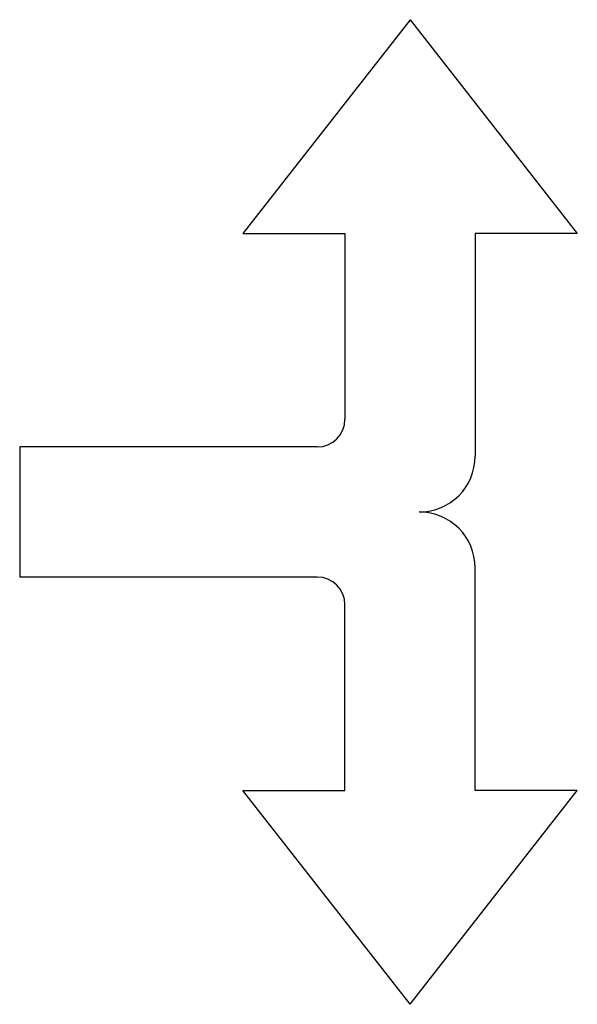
# Model space of a CAD drawing. Extents: x 415 to 475, y 60 to 166.
import ezdxf

# ---------------------------------------------------------------- set-up
doc = ezdxf.new("R2010")
doc.units = 0
doc.layers.get('0').update_dxf_attribs({"linetype": 'CONTINUOUS'})

msp = doc.modelspace()

# ---------------------------------------------------------------- linework, layer by layer
at = {"color": 0}
for p, q in [((457, 166), (439, 143)), ((457, 166), (475, 143)), ((439, 143), (450, 143)), ((450, 143), (450, 123)), ((475, 143), (464, 143)), ((464, 143), (464, 119)), ((447, 120), (415, 120)), ((415, 120), (415, 106)), ((464, 83), (464, 107)), ((447, 106), (415, 106)), ((450, 83), (450, 103)), ((457, 60), (439, 83)), ((439, 83), (450, 83)), ((457, 60), (475, 83)), ((475, 83), (464, 83))]:
    msp.add_line(p, q, dxfattribs=at)
for centre, radius, start, end in [((447, 123), 3, 270, 0), ((458, 119), 6, 270, 0), ((458, 107), 6, 0, 90), ((447, 103), 3, 360, 90)]:
    msp.add_arc(centre, radius, start, end, dxfattribs=at)

doc.saveas('drawing.dxf')
